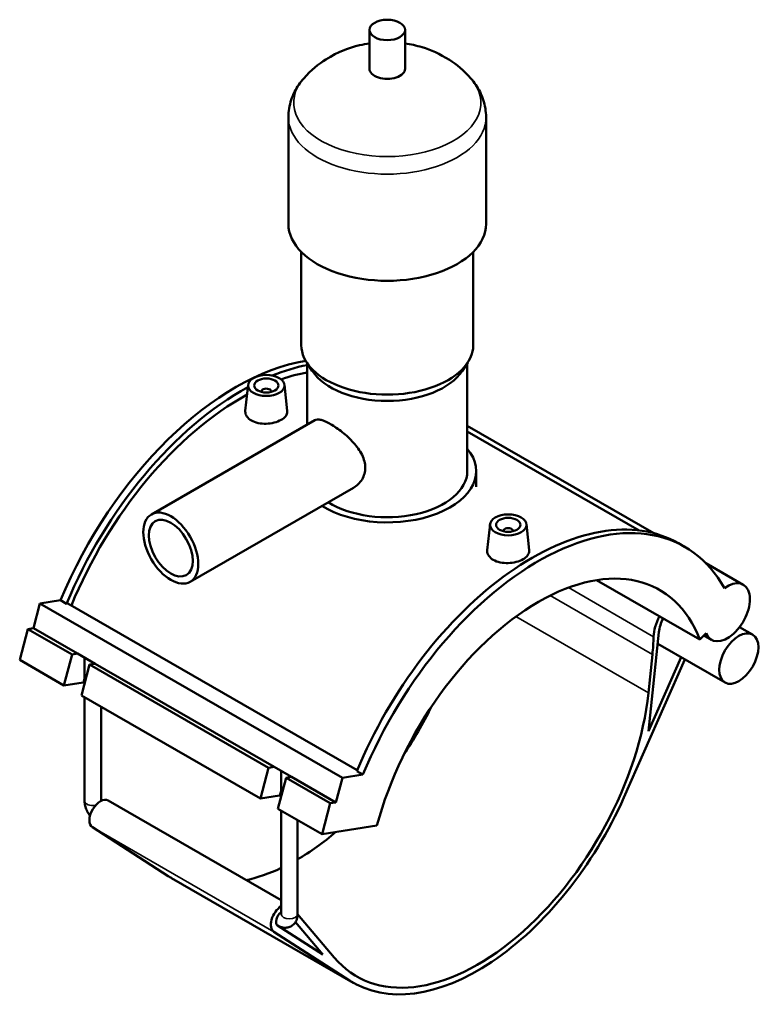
# Model space of a CAD drawing. Header units: millimetres. Extents: x 0 to 995, y -235 to 1211.
# Tile 7 of 7: x 690 to 995, y 707 to 1112. Entities that reach past the tile are written whole.
import ezdxf

# ---------------------------------------------------------------- set-up
doc = ezdxf.new("R2010")
doc.units = ezdxf.units.MM
doc.layers.add('Visible (ISO)', color=7, linetype='Continuous', lineweight=50)
doc.layers.add('Visible Narrow (ISO)', color=7, linetype='Continuous', lineweight=35)

msp = doc.modelspace()

# ---------------------------------------------------------------- linework, layer by layer
at = {"layer": 'Visible (ISO)'}
for p, q in [((833.913, 1091.656), (833.913, 1107.614)), ((848.553, 1091.656), (848.553, 1107.614)), ((800.566, 1027.821), (800.566, 1071.707)), ((881.899, 1027.821), (881.899, 1071.707)), ((805.853, 977.951), (805.853, 1016.275)), ((876.613, 977.951), (876.613, 1016.275)), ((810.403, 967.281), (808.12, 970.776)), ((808.293, 945.234), (808.293, 970.511)), ((872.062, 967.281), (874.346, 970.776)), ((874.173, 926.086), (874.173, 970.511)), ((783.967, 961.592), (782.819, 950.89)), ((798.938, 961.592), (800.089, 950.858)), ((789.452, 958.873), (789.452, 958.687)), ((793.452, 958.873), (793.452, 958.687)), ((744.153, 908.298), (811.367, 947.005)), ((874.173, 944.752), (950.897, 900.57)), ((874.173, 942.422), (944.891, 901.698)), ((877.833, 919.661), (877.833, 926.086)), ((760.122, 880.568), (827.336, 919.274)), ((883.527, 904.259), (882.38, 893.557)), ((898.499, 904.259), (899.65, 893.524)), ((889.013, 901.353), (889.013, 901.54)), ((893.013, 901.353), (893.013, 901.54)), ((963.597, 894.977), (961.108, 896.41)), ((972.319, 888.233), (987.726, 879.361)), ((927.385, 881.255), (969.904, 856.77)), ((695.614, 861.462), (698.323, 871.626)), ((698.323, 871.626), (706.798, 872.94)), ((698.323, 871.626), (822.774, 799.959)), ((706.798, 872.94), (709.287, 871.506)), ((709.287, 871.506), (709.849, 871.594)), ((709.849, 871.594), (828.897, 803.038)), ((689.969, 848.406), (693.355, 861.111)), ((693.355, 861.111), (695.614, 861.462)), ((693.355, 861.111), (711.528, 850.646)), ((695.614, 861.462), (713.787, 850.997)), ((948.794, 819.165), (953.046, 859.89)), ((969.904, 856.77), (972.511, 859.368)), ((986.217, 861.936), (991.602, 858.835)), ((952.541, 855.054), (980.239, 839.104)), ((971.604, 858.464), (974.675, 856.696)), ((711.528, 850.646), (713.787, 850.997)), ((713.787, 850.997), (720.999, 846.843)), ((689.969, 848.406), (708.142, 837.941)), ((708.142, 837.941), (711.528, 850.646)), ((716.673, 838.734), (716.673, 849.335)), ((720.999, 846.843), (718.74, 846.493)), ((720.999, 846.843), (794.68, 804.414)), ((938.636, 791.848), (963.729, 848.611)), ((950.355, 850.678), (948.703, 834.852)), ((962.201, 849.491), (948.794, 819.165)), ((718.74, 846.493), (715.354, 833.788)), ((718.74, 846.493), (792.421, 804.063)), ((716.049, 839.167), (708.142, 837.941)), ((715.354, 833.788), (789.035, 791.358)), ((716.673, 790.436), (716.673, 833.029)), ((723.473, 790.436), (723.473, 829.113)), ((789.035, 791.358), (792.421, 804.063)), ((792.421, 804.063), (794.68, 804.414)), ((794.68, 804.414), (801.892, 800.26)), ((797.566, 792.151), (797.566, 802.752)), ((828.76, 802.707), (831.249, 801.273)), ((799.633, 799.91), (796.247, 787.205)), ((801.892, 800.26), (799.633, 799.91)), ((799.633, 799.91), (817.806, 789.445)), ((801.892, 800.26), (820.065, 789.795)), ((820.065, 789.795), (822.774, 799.959)), ((822.774, 799.959), (831.249, 801.273)), ((726.378, 790.593), (797.566, 749.599)), ((796.942, 792.584), (789.035, 791.358)), ((796.247, 787.205), (814.42, 776.74)), ((797.566, 743.853), (797.566, 786.446)), ((814.42, 776.74), (817.806, 789.445)), ((817.806, 789.445), (820.065, 789.795)), ((804.366, 743.853), (804.366, 782.53)), ((751.04, 759.507), (719.9, 779.556)), ((814.42, 776.74), (837.012, 780.243)), ((752.497, 758.62), (827.168, 715.62)), ((819.455, 725.974), (804.366, 743.863)), ((814.663, 727.185), (796.11, 739.13)), ((796.133, 739.115), (796.158, 739.101)), ((803.436, 740.495), (814.663, 727.185)), ((794.57, 736.556), (825.711, 716.508))]:
    msp.add_line(p, q, dxfattribs=at)
for centre, major_axis, ratio in [((841.233, 1107.614), (7.32, 0), 0.5758617), ((791.452, 961.326), (7.5, 0), 0.5758617), ((791.452, 961.326), (5, 0), 0.5758617), ((752.137, 894.433), (7.985, -13.865), 0.5780931), ((752.137, 894.433), (6.388, -11.092), 0.5780931), ((891.013, 903.992), (7.5, 0), 0.5758617), ((891.013, 903.992), (5, 0), 0.5758617), ((985.921, 848.969), (5.681, 9.866), 0.5780931)]:
    msp.add_ellipse(centre, major_axis=major_axis, ratio=ratio, dxfattribs=at)
for centre, major_axis, ratio, start_param, end_param in [((841.233, 1091.656), (-7.32, 0), 0.5758617, 0, 3.1415927), ((841.233, 1027.821), (-40.667, 0), 0.5758617, 0, 3.1415927), ((841.233, 977.951), (-35.38, 0), 0.5758617, 0, 3.1415927), ((779.007, 862.211), (-60.138, -104.432), 0.5780931, 3.5819609, 4.9361215), ((781.496, 860.778), (60.138, 104.432), 0.5780931, 0.4635747, 0.6371067), ((781.496, 860.778), (-58.387, -101.39), 0.5780931, 3.5952128, 3.7299561), ((841.233, 973.961), (-32.94, 0), 0.5758617, 0.3599086, 2.7816841), ((781.496, 860.778), (60.138, 104.432), 0.5780931, 0.7556872, 1.7945289), ((781.496, 860.778), (-58.387, -101.39), 0.5780931, 3.900399, 4.9398293), ((791.452, 958.873), (-2, 0), 0.5758617, 2.9729035, 6.4518745), ((841.233, 926.086), (36.6, 0), 0.5758617, 3.8870388, 6.7342121), ((841.233, 926.086), (32.94, 0), 0.5758617, 3.8825969, 6.2831853), ((900.969, 791.978), (60.138, 104.432), 0.5780931, 0, 1.7945289), ((903.458, 790.545), (60.138, 104.432), 0.5780931, 5.9510567, 8.0777142), ((891.013, 901.54), (-2, 0), 0.5758617, 2.9729035, 6.4518745), ((903.458, 790.545), (49.903, 86.658), 0.5780931, 5.8449193, 8.2883802), ((981.2, 868.029), (-6.526, -11.332), 0.5780931, 5.8449193, 10.3390253), ((961.031, 863.303), (-7.178, -12.465), 0.5780931, 4.7981733, 5.4537447), ((961.031, 863.303), (-5.681, -9.866), 0.5780931, 4.8208583, 5.3681287), ((880.22, 820.704), (49.903, 86.658), 0.5780931, 5.3681287, 5.4537447), ((719.655, 837.091), (-4.928, 1.313), 0.3434135, 5.4505807, 5.6201311), ((878.568, 804.878), (-49.903, -86.658), 0.5780931, 6.0767174, 8.5097214), ((803.898, 847.878), (49.903, 86.658), 0.5780931, 4.5999617, 4.8248163), ((723.184, 785.047), (-3.194, -5.546), 0.5780931, 3.1415927, 6.2545395), ((800.548, 790.507), (-4.928, 1.313), 0.3434135, 5.4505807, 5.6201311), ((878.568, 804.878), (-51.4, -89.258), 0.5780931, 6.2545395, 8.0363943), ((803.898, 847.878), (49.903, 86.658), 0.5780931, 3.931677, 4.1560768), ((803.898, 847.878), (49.903, 86.658), 0.5780931, 3.6296002, 3.8353903), ((803.898, 847.878), (-51.4, -89.258), 0.5780931, 6.2545395, 6.2831853), ((797.854, 742.047), (-3.194, -5.546), 0.5780931, 3.9889014, 6.2545395), ((797.854, 742.047), (-1.697, -2.946), 0.5780931, 4.0454436, 6.2545395)]:
    msp.add_ellipse(centre, major_axis=major_axis, ratio=ratio, start_param=start_param, end_param=end_param, dxfattribs=at)
for points, knots in [([(833.913, 1102.087), (832.581, 1101.888), (831.237, 1101.631), (825.499, 1100.268), (820.908, 1098.612), (812.995, 1093.603), (809.854, 1091.126), (806.842, 1087.69)], [7.32269345, 7.32269345, 7.32269345, 7.32269345, 7.45993851, 7.45993851, 7.90124478, 7.90124478, 8.17184916, 8.17184916, 8.17184916, 8.17184916]), ([(875.624, 1087.69), (872.719, 1091.003), (869.692, 1093.424), (862.874, 1097.825), (859.151, 1099.393), (853.19, 1101.23), (850.854, 1101.743), (848.553, 1102.087)], [5.96531778, 5.96531778, 5.96531778, 5.96531778, 6.22626042, 6.22626042, 6.57732596, 6.57732596, 6.81447349, 6.81447349, 6.81447349, 6.81447349]), ([(806.842, 1087.69), (806.118, 1086.864), (805.432, 1085.987), (804.163, 1084.124), (803.579, 1083.139), (802.542, 1081.066), (802.089, 1079.978), (801.346, 1077.717), (801.056, 1076.544), (800.666, 1074.15), (800.566, 1072.929), (800.566, 1071.707)], [1.88866385, 1.88866385, 1.88866385, 1.88866385, 1.98216998, 1.98216998, 2.07567611, 2.07567611, 2.16918223, 2.16918223, 2.26268836, 2.26268836, 2.35619449, 2.35619449, 2.35619449, 2.35619449]), ([(881.899, 1071.707), (881.899, 1072.929), (881.799, 1074.15), (881.41, 1076.544), (881.12, 1077.717), (880.377, 1079.978), (879.924, 1081.066), (878.887, 1083.139), (878.303, 1084.124), (877.033, 1085.987), (876.348, 1086.864), (875.624, 1087.69)], [5.49778714, 5.49778714, 5.49778714, 5.49778714, 5.59129327, 5.59129327, 5.6847994, 5.6847994, 5.77830553, 5.77830553, 5.87181166, 5.87181166, 5.96531778, 5.96531778, 5.96531778, 5.96531778]), ([(800.088, 950.858), (800.099, 950.761), (800.104, 950.665), (800.101, 949.977), (799.881, 949.346), (798.995, 948.169), (798.328, 947.623), (796.792, 946.738), (795.82, 946.34), (793.69, 945.781), (792.533, 945.619), (790.361, 945.55), (789.201, 945.638), (787.068, 946.094), (786.094, 946.464), (784.556, 947.349), (783.891, 947.924), (783.012, 949.202), (782.798, 949.905), (782.802, 950.671), (782.808, 950.78), (782.82, 950.89)], [0.5999643, 0.5999643, 0.5999643, 0.5999643, 0.6522737, 0.6522737, 0.9781679, 0.9781679, 1.3040621, 1.3040621, 1.6299563, 1.6299563, 1.9558504, 1.9558504, 2.2819873, 2.2819873, 2.6081242, 2.6081242, 2.9342611, 2.9342611, 3.2603979, 3.2603979, 3.3137788, 3.3137788, 3.3137788, 3.3137788]), ([(811.367, 947.005), (811.679, 947.184), (812.051, 947.293), (812.924, 947.344), (813.427, 947.286), (814.553, 947.005), (815.176, 946.781), (816.508, 946.191), (817.218, 945.824), (818.664, 944.991), (819.442, 944.501), (821.054, 943.396), (821.888, 942.781), (823.544, 941.46), (824.367, 940.754), (825.936, 939.293), (826.682, 938.538), (828.713, 936.276), (829.978, 934.555), (831.285, 931.897), (831.625, 930.996), (832.076, 929.217), (832.187, 928.338), (832.187, 926.662), (832.076, 925.819), (831.625, 924.194), (831.285, 923.413), (829.978, 921.254), (828.713, 920.071), (827.351, 919.282), (827.344, 919.278), (827.336, 919.274)], [1.2331286, 1.2331286, 1.2331286, 1.2331286, 1.5366829, 1.5366829, 1.8434317, 1.8434317, 2.1501805, 2.1501805, 2.4569293, 2.4569293, 2.7636781, 2.7636781, 3.0704269, 3.0704269, 3.3771757, 3.3771757, 3.6839245, 3.6839245, 4.2988915, 4.2988915, 4.6063751, 4.6063751, 4.9138586, 4.9138586, 5.2213421, 5.2213421, 5.5288257, 5.5288257, 6.1437927, 6.1437927, 6.1469872, 6.1469872, 6.1469872, 6.1469872]), ([(899.649, 893.524), (899.66, 893.428), (899.665, 893.332), (899.662, 892.644), (899.442, 892.013), (898.555, 890.836), (897.889, 890.29), (896.352, 889.405), (895.38, 889.007), (893.251, 888.447), (892.093, 888.286), (889.921, 888.217), (888.762, 888.305), (886.628, 888.761), (885.654, 889.13), (884.886, 889.573), (884.117, 890.016), (883.452, 890.59), (882.573, 891.869), (882.359, 892.572), (882.362, 893.338), (882.368, 893.447), (882.381, 893.557)], [3.2080884, 3.2080884, 3.2080884, 3.2080884, 3.2603979, 3.2603979, 3.5862921, 3.5862921, 3.9121863, 3.9121863, 4.2380805, 4.2380805, 4.5639746, 4.5639746, 4.8901115, 4.8901115, 5.2162484, 5.2162484, 5.2162484, 5.5423852, 5.5423852, 5.8685221, 5.8685221, 5.921903, 5.921903, 5.921903, 5.921903]), ([(718.925, 784.362), (718.805, 784.513), (718.689, 784.668), (718.194, 785.37), (717.859, 785.95), (717.3, 787.16), (717.077, 787.789), (716.763, 789.085), (716.673, 789.751), (716.673, 790.436)], [3.6788844, 3.6788844, 3.6788844, 3.6788844, 3.7699112, 3.7699112, 4.0840704, 4.0840704, 4.3982297, 4.3982297, 4.712389, 4.712389, 4.712389, 4.712389]), ([(804.366, 743.853), (804.366, 743.168), (804.276, 742.461), (803.819, 741.098), (803.469, 740.439), (802.561, 739.427), (802.075, 739.047), (801.034, 738.513), (800.491, 738.349), (799.371, 738.193), (798.799, 738.218), (797.605, 738.431), (797.003, 738.655), (796.355, 738.99), (796.255, 739.044), (796.158, 739.101)], [1.5707963, 1.5707963, 1.5707963, 1.5707963, 1.8849556, 1.8849556, 2.1710613, 2.1710613, 2.3864322, 2.3864322, 2.5878484, 2.5878484, 2.8103738, 2.8103738, 3.089894, 3.089894, 3.1415927, 3.1415927, 3.1415927, 3.1415927])]:
    msp.add_open_spline(points, degree=3, knots=knots, dxfattribs=at)
for points in [[(723.473, 790.435), (723.473, 790.435), (723.473, 790.436), (723.473, 790.436)], [(797.566, 743.853), (797.566, 743.825), (797.564, 743.81), (797.564, 743.81)]]:
    msp.add_open_spline(points, degree=3, dxfattribs=at)
at = {"layer": 'Visible Narrow (ISO)'}
for p, q in [((950.868, 857.946), (915.788, 878.147)), ((908.3, 874.896), (950.355, 850.678)), ((894.18, 866.25), (948.703, 834.852)), ((716.049, 839.167), (716.673, 841.507)), ((796.942, 792.584), (797.566, 794.924)), ((719.9, 779.556), (794.57, 736.556)), ((751.04, 759.507), (825.711, 716.508))]:
    msp.add_line(p, q, dxfattribs=at)
for centre, major_axis, ratio, start_param, end_param in [((841.233, 1077.692), (-38.525, 0), 0.5758617, 5.8156547, 9.8923086), ((841.233, 1071.707), (-40.667, 0), 0.5758617, 0, 3.1415927), ((720.073, 790.436), (-3.4, 0), 0.5758617, 0, 1.9026391), ((720.073, 790.436), (3.4, 0), 0.5758617, 6.2826958, 6.2831853), ((800.966, 743.853), (3.4, 0), 0.5758617, 3.1415927, 6.2831853), ((797.854, 742.047), (-1.697, -2.946), 0.5780931, 6.2545395, 6.2831853)]:
    msp.add_ellipse(centre, major_axis=major_axis, ratio=ratio, start_param=start_param, end_param=end_param, dxfattribs=at)

doc.saveas('drawing.dxf')
